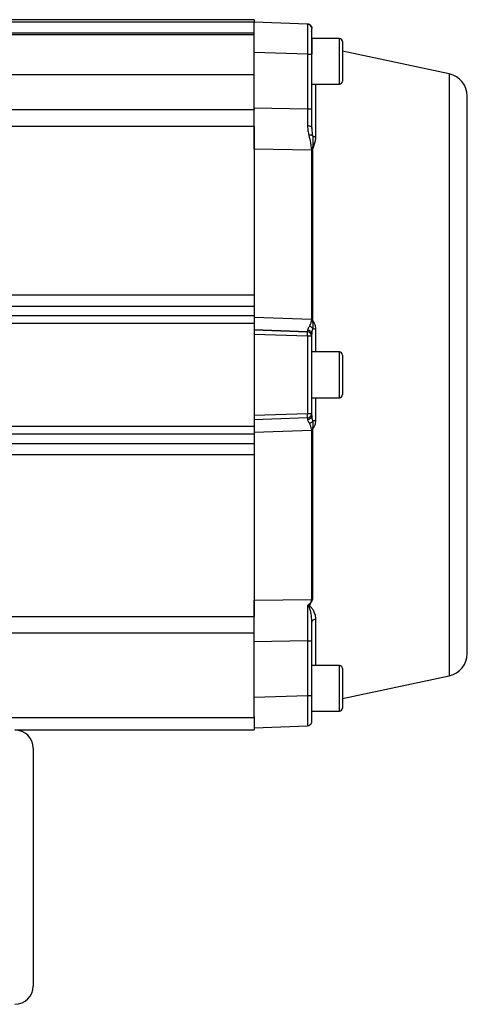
# Model space of a CAD drawing. Header units: millimetres. Extents: x 215 to 4583, y 301 to 4007.
# Tile 14 of 14: x 4289 to 4583, y 2283 to 2929. Entities that reach past the tile are written whole.
import ezdxf

# ---------------------------------------------------------------- set-up
doc = ezdxf.new("R2010")
doc.units = ezdxf.units.MM

msp = doc.modelspace()

# ---------------------------------------------------------------- linework, layer by layer
at = {"color": 7, "linetype": 'Continuous', "lineweight": 25}
for p, q in [((4442.88, 2928.84), (3832.88, 2928.84)), ((3832.88, 2927.38), (4442.88, 2927.38)), ((4442.88, 2928.84), (4442.88, 2927.38)), ((4442.88, 2927.38), (4442.88, 2927.34)), ((4442.88, 2927.34), (4477.98, 2926.12)), ((4442.88, 2907.36), (4442.88, 2927.34)), ((4442.88, 2927.34), (4477.98, 2926.12)), ((4442.88, 2927.34), (4442.88, 2927.34)), ((3832.88, 2920.31), (4442.88, 2920.31)), ((4477.98, 2926.12), (4478, 2925.73)), ((4477.98, 2926.12), (4477.98, 2926.12)), ((4478, 2925.73), (4477.98, 2926.12)), ((4480.83, 2923.64), (4480.7, 2923.83)), ((4480.88, 2922.79), (4480.88, 2923.12)), ((4442.88, 2918.84), (3832.88, 2918.84)), ((4498.88, 2916.53), (4480.88, 2916.53)), ((4498.88, 2916.52), (4480.88, 2916.52)), ((4480.88, 2916.52), (4480.88, 2906.21)), ((4500.88, 2914.52), (4500.88, 2888.52)), ((4477.98, 2906.13), (4442.88, 2907.36)), ((4442.88, 2870.92), (4442.88, 2907.36)), ((4571.01, 2893.3), (4500.88, 2908.25)), ((4477.98, 2906.13), (4477.98, 2870.44)), ((4480.78, 2906.13), (4480.88, 2906.13)), ((4480.88, 2870.44), (4480.88, 2906.13)), ((3832.88, 2892.84), (4442.88, 2892.84)), ((4480.88, 2886.52), (4498.88, 2886.52)), ((3832.88, 2870.03), (4442.88, 2870.03)), ((4442.88, 2870.92), (4442.88, 2870.03)), ((4442.88, 2870.92), (4477.98, 2870.44)), ((4442.88, 2858.82), (3832.88, 2858.82)), ((4442.88, 2858.82), (4442.88, 2748.42)), ((4480.89, 2857.56), (4480.83, 2858.47)), ((4480.93, 2857.65), (4480.88, 2858.29)), ((4480.62, 2843.21), (4442.88, 2843.79)), ((4442.88, 2843.79), (4442.88, 2748.42)), ((4480.58, 2843.71), (4480.62, 2843.21)), ((4480.58, 2843.71), (4481.1, 2843.71)), ((4480.62, 2843.21), (4480.62, 2732.34)), ((4481.1, 2843.71), (4481.14, 2843.17)), ((4481.14, 2843.17), (4481.14, 2732.33)), ((3832.88, 2748.42), (4442.88, 2748.42)), ((4442.88, 2748.42), (4442.88, 2740.98)), ((3832.88, 2740.98), (4442.88, 2740.98)), ((4442.88, 2740.98), (4442.88, 2734.57)), ((4442.88, 2734.57), (3832.88, 2734.57)), ((4442.88, 2734.57), (4442.88, 2729.65)), ((4442.88, 2733.61), (4480.62, 2732.34)), ((3832.88, 2729.65), (4442.88, 2729.65)), ((4442.88, 2729.65), (4442.88, 2662.04)), ((4480.62, 2732.34), (4480.59, 2732.07)), ((4480.59, 2732.07), (4481.11, 2731.97)), ((4481.14, 2732.33), (4481.11, 2731.97)), ((4442.88, 2725.34), (4477.98, 2724.12)), ((4477.98, 2724.12), (4442.88, 2725.34)), ((4477.98, 2721.12), (4442.88, 2722.34)), ((4477.98, 2724.12), (4477.98, 2724.12)), ((4477.98, 2721.12), (4477.98, 2670.57)), ((4480.69, 2722.81), (4480.83, 2723.09)), ((4480.88, 2670.57), (4480.88, 2721.12)), ((4480.88, 2721.12), (4480.88, 2721.12)), ((4498.88, 2710.84), (4480.88, 2710.84)), ((4500.88, 2708.84), (4500.88, 2682.84)), ((4480.88, 2680.84), (4498.88, 2680.84)), ((4442.88, 2669.34), (4477.98, 2670.57)), ((4480.88, 2669.07), (4480.79, 2668.62)), ((4480.92, 2668.71), (4480.88, 2669.07)), ((4442.88, 2662.04), (3832.88, 2662.04)), ((4477.98, 2667.57), (4442.88, 2666.34)), ((4442.88, 2662.04), (4442.88, 2657.12)), ((3832.88, 2657.12), (4442.88, 2657.12)), ((4480.62, 2659.35), (4442.88, 2658.08)), ((4442.88, 2657.12), (4442.88, 2650.71)), ((4480.59, 2659.62), (4481.11, 2659.72)), ((4480.59, 2659.62), (4480.62, 2659.35)), ((4480.62, 2659.35), (4480.62, 2548.47)), ((4481.11, 2659.72), (4481.14, 2659.36)), ((4481.14, 2659.36), (4481.14, 2548.52)), ((3832.88, 2650.71), (4442.88, 2650.71)), ((4442.88, 2650.71), (4442.88, 2643.27)), ((4442.88, 2643.27), (3832.88, 2643.27)), ((4442.88, 2643.27), (4442.88, 2537.37)), ((4442.88, 2643.27), (4442.88, 2547.9)), ((4442.88, 2547.9), (4480.62, 2548.47)), ((4477.99, 2544.24), (4478.82, 2544.27)), ((4478.67, 2543.85), (4477.99, 2544.24)), ((3832.88, 2537.37), (4442.88, 2537.37)), ((4480.88, 2533.4), (4480.95, 2533.72)), ((3832.88, 2526.47), (4442.88, 2526.47)), ((4477.98, 2521.25), (4442.88, 2520.77)), ((4442.88, 2484.33), (4442.88, 2520.77)), ((4477.98, 2521.25), (4477.98, 2485.56)), ((4480.88, 2485.56), (4480.88, 2521.25)), ((4498.88, 2505.16), (4480.88, 2505.16)), ((4500.88, 2503.16), (4500.88, 2477.16)), ((4500.88, 2483.43), (4571.01, 2498.39)), ((4442.88, 2484.33), (4477.98, 2485.56)), ((4442.88, 2471.69), (4442.88, 2484.33)), ((4480.88, 2475.16), (4498.88, 2475.16)), ((4442.88, 2470.84), (3832.88, 2470.84)), ((4442.88, 2471.69), (4442.88, 2470.84)), ((4442.88, 2470.84), (4442.88, 2462.84)), ((4480.83, 2468.03), (4480.88, 2468.89)), ((4285.88, 2462.84), (4442.88, 2462.84)), ((4442.88, 2464.34), (4477.98, 2465.57)), ((4478, 2465.96), (4477.98, 2465.57)), ((4297.88, 2450.84), (4297.88, 2294.84))]:
    msp.add_line(p, q, dxfattribs=at)
at = {"color": 8, "linetype": 'Continuous', "lineweight": 25}
for p, q in [((4480.78, 2923.64), (4480.88, 2923.12)), ((4498.88, 2886.52), (4498.88, 2916.52)), ((4571.01, 2893.3), (4571.01, 2695.84)), ((4483.25, 2886.52), (4483.25, 2851.78)), ((4481.32, 2852.77), (4480.93, 2857.65)), ((4483.25, 2725.98), (4483.25, 2710.84)), ((4498.88, 2680.84), (4498.88, 2710.84)), ((4571.01, 2695.84), (4571.01, 2498.39)), ((4483.25, 2680.84), (4483.25, 2665.7)), ((4483.25, 2535.58), (4483.25, 2505.16)), ((4498.88, 2475.16), (4498.88, 2505.16))]:
    msp.add_line(p, q, dxfattribs=at)
at = {"color": 7, "linetype": 'Continuous', "lineweight": 25, "flags": 128}
for points in [[(4480.88, 2912.32), (4480.86, 2912.17), (4480.85, 2912.09)], [(4477.98, 2870.44), (4478.56, 2870.44), (4479.1, 2870.44), (4479.6, 2870.44), (4480.04, 2870.44), (4480.4, 2870.44), (4480.66, 2870.44), (4480.83, 2870.44), (4480.88, 2870.44)], [(4480.88, 2721.12), (4480.83, 2721.12), (4480.66, 2721.12), (4480.4, 2721.12), (4480.04, 2721.12), (4479.6, 2721.12), (4479.1, 2721.12), (4478.56, 2721.12), (4477.98, 2721.12)], [(4477.98, 2670.57), (4478.56, 2670.57), (4479.1, 2670.57), (4479.6, 2670.57), (4480.04, 2670.57), (4480.4, 2670.57), (4480.66, 2670.57), (4480.83, 2670.57), (4480.88, 2670.57)]]:
    msp.add_lwpolyline(points, dxfattribs=at)
at = {"color": 7, "linetype": 'Continuous', "lineweight": 25}
for centre, radius, start, end in [((4498.88, 2914.53), 2, 0, 90), ((4498.88, 2914.52), 2, 0, 90), ((4498.88, 2888.52), 2, 270, 0), ((4567.88, 2878.63), 15, 0, 77.96504), ((4480.51, 2838.86), 4.35, 81.77269, 88.6563), ((4480.52, 2714.95), 17.39, 87.95413, 89.67065), ((4456.48, 2722.62), 21.56, 356.01293, 3.98707), ((4477.88, 2721.12), 3, 0, 88), ((4477.88, 2721.12), 3, 0, 88), ((4498.88, 2708.84), 2, 0, 90), ((4498.88, 2682.84), 2, 270, 0), ((4456.48, 2669.07), 21.56, 356.01287, 3.98713), ((4477.88, 2670.57), 3, 272, 360), ((4480.52, 2676.74), 17.39, 270.32936, 272.04597), ((4480.51, 2552.83), 4.35, 271.34371, 278.22738), ((4567.88, 2513.06), 15, 282.03496, 0), ((4498.88, 2503.16), 2, 0, 90), ((4498.88, 2477.16), 2, 270, 0), ((4285.88, 2450.84), 12, 0, 90), ((4285.88, 2294.84), 12, 270, 0)]:
    msp.add_arc(centre, radius, start, end, dxfattribs=at)
for points, knots in [([(4477.98, 2926.12), (4478.37, 2926.06), (4479.13, 2925.95), (4480.08, 2925.25), (4480.67, 2924.43), (4480.75, 2923.85), (4480.78, 2923.64)], [0, 0, 0, 0, 0.282888, 0.565776, 0.848664, 1, 1, 1, 1]), ([(4480.68, 2923.84), (4480.55, 2924.11), (4480.29, 2924.65), (4479.61, 2925.25), (4478.82, 2925.65), (4478.25, 2925.72), (4477.98, 2925.75)], [0, 0, 0, 0, 0.255334, 0.514265, 0.765724, 1, 1, 1, 1]), ([(4480.69, 2923.83), (4480.56, 2924.09), (4480.3, 2924.63), (4479.63, 2925.24), (4478.84, 2925.64), (4478.28, 2925.71), (4478, 2925.74)], [0, 0, 0, 0, 0.255008, 0.513754, 0.76532, 1, 1, 1, 1]), ([(4480.69, 2921.19), (4480.75, 2921.63), (4480.86, 2922.48), (4480.87, 2922.68), (4480.88, 2922.78)], [0, 0, 0, 0, 0.507753, 1, 1, 1, 1]), ([(4480.83, 2905.96), (4480.83, 2906.83), (4480.83, 2908.58), (4480.83, 2911.13), (4480.83, 2913.58), (4480.83, 2915.86), (4480.83, 2917.93), (4480.83, 2919.73), (4480.83, 2921.25), (4480.83, 2921.98), (4480.83, 2922.35)], [0, 0, 0, 0, 0.125078, 0.250093, 0.375057, 0.500035, 0.625016, 0.749989, 0.874994, 1, 1, 1, 1]), ([(4582.88, 2695.84), (4582.88, 2700.23), (4582.88, 2709.11), (4582.88, 2722.52), (4582.88, 2736.1), (4582.88, 2749.72), (4582.88, 2762.52), (4582.88, 2774.41), (4582.88, 2785.35), (4582.88, 2795.98), (4582.88, 2806.22), (4582.88, 2815.98), (4582.88, 2825.2), (4582.88, 2833.8), (4582.88, 2841.73), (4582.88, 2848.93), (4582.88, 2855.37), (4582.88, 2861.04), (4582.88, 2866.21), (4582.88, 2870.71), (4582.88, 2874.32), (4582.88, 2876.87), (4582.88, 2878.24), (4582.88, 2878.79), (4582.88, 2878.63), (4582.88, 2878.63)], [0, 0, 0, 0, 0.04582, 0.092802, 0.140878, 0.189965, 0.239973, 0.282514, 0.325403, 0.368617, 0.412289, 0.456091, 0.499999, 0.543904, 0.587707, 0.631381, 0.674593, 0.717482, 0.760024, 0.810031, 0.859118, 0.907193, 0.954176, 0.999997, 1, 1, 1, 1]), ([(4442.88, 2843.79), (4442.88, 2844.85), (4442.88, 2847), (4442.88, 2851.28), (4442.88, 2856.72), (4442.88, 2862.35), (4442.88, 2867.14), (4442.88, 2869.65), (4442.88, 2870.92)], [0, 0, 0, 0, 0.141981, 0.285642, 0.51306, 0.747074, 0.87296, 1, 1, 1, 1]), ([(4477.98, 2870.44), (4477.99, 2868.52), (4477.99, 2864.7), (4477.99, 2860.99), (4477.99, 2859.13)], [0, 0, 0, 0, 0.500002, 1, 1, 1, 1]), ([(4480.88, 2858.29), (4480.88, 2860.28), (4480.88, 2864.27), (4480.88, 2868.38), (4480.88, 2870.44)], [0, 0, 0, 0, 0.499988, 1, 1, 1, 1]), ([(4477.99, 2859.13), (4478.04, 2858.07), (4478.15, 2855.94), (4478.63, 2853.95), (4478.87, 2852.95)], [0, 0, 0, 0, 0.4995067, 1, 1, 1, 1]), ([(4480.88, 2858.29), (4480.84, 2858.39), (4480.76, 2858.61), (4480.09, 2858.89), (4479.12, 2859.09), (4478.36, 2859.12), (4477.99, 2859.13)], [0, 0, 0, 0, 0.2405861, 0.5000017, 0.7594165, 1, 1, 1, 1]), ([(4481.32, 2852.77), (4481.19, 2852.83), (4480.91, 2852.96), (4480.31, 2853.05), (4479.62, 2853.06), (4479.12, 2852.99), (4478.87, 2852.95)], [0, 0, 0, 0, 0.245869, 0.499999, 0.75413, 1, 1, 1, 1]), ([(4478.87, 2852.95), (4479.24, 2851.3), (4479.79, 2848.84), (4480.21, 2846.04), (4480.4, 2844.81), (4480.48, 2844.3), (4480.49, 2844.26), (4480.51, 2844.11), (4480.54, 2843.93), (4480.57, 2843.78), (4480.57, 2843.73), (4480.58, 2843.71), (4480.58, 2843.71)], [0, 0, 0, 0, 0.503419, 0.752528, 0.928118, 0.928614, 0.932391, 0.942772, 0.981855, 0.994533, 0.998168, 1, 1, 1, 1]), ([(4481.32, 2852.77), (4481.39, 2852.01), (4481.53, 2850.5), (4481.49, 2848.43), (4481.39, 2846.59), (4481.24, 2845.06), (4481.14, 2844.12), (4481.1, 2843.71)], [0, 0, 0, 0, 0.24201, 0.476828, 0.672732, 0.854805, 1, 1, 1, 1]), ([(4483.25, 2851.78), (4483.19, 2850.87), (4483.06, 2849.05), (4482.21, 2846.38), (4481.47, 2844.61), (4481.1, 2843.71)], [0, 0, 0, 0, 0.3291467, 0.6596193, 1, 1, 1, 1]), ([(4479.22, 2727.78), (4479.06, 2727.54), (4478.85, 2727.22), (4478.58, 2726.78), (4478.19, 2726.12), (4478.09, 2725.64), (4478.01, 2725.27)], [0, 0, 0, 0, 0.248974, 0.335614, 0.497001, 1, 1, 1, 1]), ([(4480.59, 2732.07), (4480.59, 2732.06), (4480.59, 2732.06), (4480.58, 2732.03), (4480.56, 2731.92), (4480.39, 2731.15), (4480.13, 2730.04), (4479.83, 2729.03), (4479.63, 2728.54), (4479.47, 2728.2), (4479.32, 2727.94), (4479.22, 2727.78)], [0, 0, 0, 0, 0.000648, 0.005358, 0.018083, 0.065571, 0.492236, 0.733626, 0.779216, 0.862749, 1, 1, 1, 1]), ([(4481.48, 2726.14), (4481.36, 2726.31), (4481.09, 2726.65), (4480.54, 2727.11), (4479.9, 2727.51), (4479.45, 2727.69), (4479.22, 2727.78)], [0, 0, 0, 0, 0.2461541, 0.5, 0.7538459, 1, 1, 1, 1]), ([(4480.88, 2722.62), (4480.93, 2723.17), (4481.02, 2724.27), (4481.33, 2725.52), (4481.48, 2726.14)], [0, 0, 0, 0, 0.504634, 1, 1, 1, 1]), ([(4481.11, 2731.97), (4481.72, 2730.97), (4482.85, 2729.11), (4483.13, 2726.97), (4483.25, 2725.98)], [0, 0, 0, 0, 0.5396257, 1, 1, 1, 1]), ([(4481.11, 2731.97), (4481.17, 2731.53), (4481.3, 2730.65), (4481.46, 2729.29), (4481.59, 2727.79), (4481.52, 2726.72), (4481.48, 2726.14)], [0, 0, 0, 0, 0.2189515, 0.4466858, 0.6954617, 1, 1, 1, 1]), ([(4478.01, 2725.27), (4478.01, 2724.93), (4478, 2724.27), (4477.99, 2724.17), (4477.98, 2724.12)], [0, 0, 0, 0, 0.498625, 1, 1, 1, 1]), ([(4478.01, 2725.27), (4478.38, 2725.22), (4479.14, 2725.12), (4480.1, 2724.49), (4480.76, 2723.62), (4480.84, 2722.94), (4480.88, 2722.62)], [0, 0, 0, 0, 0.240674, 0.499998, 0.759322, 1, 1, 1, 1]), ([(4480.88, 2721.29), (4480.88, 2721.34), (4480.88, 2721.47), (4480.88, 2722.16), (4480.88, 2722.62)], [0, 0, 0, 0, 0.352382, 1, 1, 1, 1]), ([(4582.88, 2513.06), (4582.88, 2513.15), (4582.88, 2513.33), (4582.88, 2514.85), (4582.88, 2517.36), (4582.88, 2520.98), (4582.88, 2525.48), (4582.88, 2530.65), (4582.88, 2536.31), (4582.88, 2542.76), (4582.88, 2549.96), (4582.88, 2557.89), (4582.88, 2566.49), (4582.88, 2575.7), (4582.88, 2585.47), (4582.88, 2595.71), (4582.88, 2606.33), (4582.88, 2617.27), (4582.88, 2629.17), (4582.88, 2641.97), (4582.88, 2655.59), (4582.88, 2669.16), (4582.88, 2682.58), (4582.88, 2691.46), (4582.88, 2695.84)], [0, 0, 0, 0, 0.04582, 0.092803, 0.140878, 0.189965, 0.239974, 0.282514, 0.325404, 0.368618, 0.41229, 0.456093, 0.5, 0.543906, 0.587708, 0.631382, 0.674595, 0.717484, 0.760026, 0.810034, 0.85912, 0.907196, 0.954179, 1, 1, 1, 1]), ([(4480.88, 2669.07), (4480.88, 2669.5), (4480.88, 2670.37), (4480.88, 2670.5), (4480.88, 2670.57)], [0, 0, 0, 0, 0.501339, 1, 1, 1, 1]), ([(4478.01, 2666.42), (4478.08, 2666.08), (4478.17, 2665.62), (4478.52, 2664.99), (4478.81, 2664.52), (4479.04, 2664.17), (4479.22, 2663.91)], [0, 0, 0, 0, 0.4682, 0.628234, 0.722505, 1, 1, 1, 1]), ([(4481.48, 2665.55), (4481.36, 2665.38), (4481.09, 2665.04), (4480.54, 2664.57), (4479.9, 2664.18), (4479.45, 2664), (4479.22, 2663.91)], [0, 0, 0, 0, 0.246154, 0.5, 0.753846, 1, 1, 1, 1]), ([(4479.22, 2663.91), (4479.4, 2663.59), (4479.6, 2663.25), (4479.85, 2662.57), (4480.02, 2662), (4480.31, 2660.93), (4480.48, 2660.14), (4480.59, 2659.62)], [0, 0, 0, 0, 0.266008, 0.280907, 0.505992, 0.672582, 1, 1, 1, 1]), ([(4483.25, 2665.7), (4483.13, 2664.72), (4482.85, 2662.58), (4481.72, 2660.72), (4481.11, 2659.72)], [0, 0, 0, 0, 0.460646, 1, 1, 1, 1]), ([(4481.48, 2665.55), (4481.52, 2664.96), (4481.59, 2663.91), (4481.46, 2662.41), (4481.3, 2661.05), (4481.17, 2660.15), (4481.11, 2659.72)], [0, 0, 0, 0, 0.303265, 0.550149, 0.779562, 1, 1, 1, 1]), ([(4442.88, 2520.77), (4442.88, 2522.18), (4442.88, 2525.02), (4442.88, 2530.05), (4442.88, 2535.82), (4442.88, 2541.04), (4442.88, 2545.05), (4442.88, 2546.95), (4442.88, 2547.9)], [0, 0, 0, 0, 0.141981, 0.285642, 0.513059, 0.747073, 0.87296, 1, 1, 1, 1]), ([(4480.62, 2548.47), (4480.57, 2548.1), (4480.49, 2547.34), (4479.68, 2545.85), (4478.67, 2544.89), (4477.99, 2544.24)], [0, 0, 0, 0, 0.248808, 0.495946, 1, 1, 1, 1]), ([(4481.14, 2548.52), (4480.9, 2547.83), (4480.4, 2546.36), (4479.37, 2545), (4478.82, 2544.26)], [0, 0, 0, 0, 0.464395, 1, 1, 1, 1]), ([(4477.99, 2544.24), (4477.99, 2542.52), (4477.99, 2539.08), (4477.99, 2533.36), (4477.99, 2527.38), (4477.99, 2523.3), (4477.98, 2521.25)], [0, 0, 0, 0, 0.24942, 0.4999033, 0.7497562, 1, 1, 1, 1]), ([(4478.67, 2543.85), (4478.68, 2543.9), (4478.71, 2543.99), (4478.74, 2544.07), (4478.76, 2544.11)], [0, 0, 0, 0, 0.503783, 1, 1, 1, 1]), ([(4478.76, 2544.11), (4478.77, 2544.14), (4478.79, 2544.19), (4478.81, 2544.24), (4478.82, 2544.27)], [0, 0, 0, 0, 0.503892, 1, 1, 1, 1]), ([(4478.82, 2544.26), (4478.97, 2544.23), (4479.29, 2544.17), (4479.82, 2543.85), (4480.4, 2543.29), (4481.03, 2542.48), (4481.62, 2541.52), (4482.19, 2540.39), (4482.71, 2539.05), (4483.15, 2537.43), (4483.22, 2536.23), (4483.25, 2535.58)], [0, 0, 0, 0, 0.0349062, 0.0731341, 0.1586763, 0.2556488, 0.36439, 0.4882953, 0.6317773, 0.8000923, 1, 1, 1, 1]), ([(4480.88, 2533.4), (4480.88, 2533.4), (4480.88, 2533.44), (4480.88, 2533.55), (4480.88, 2533.74), (4480.88, 2533.92), (4480.87, 2534.01), (4480.87, 2534.02)], [0, 0, 0, 0, 0.017281, 0.158371, 0.554666, 0.914265, 1, 1, 1, 1]), ([(4480.88, 2521.25), (4480.88, 2523.31), (4480.88, 2527.42), (4480.88, 2531.41), (4480.88, 2533.4)], [0, 0, 0, 0, 0.5004921, 1, 1, 1, 1]), ([(4480.88, 2468.89), (4480.88, 2469.17), (4480.88, 2469.73), (4480.88, 2471.35), (4480.88, 2473.46), (4480.88, 2476.06), (4480.88, 2479.01), (4480.88, 2482.22), (4480.88, 2484.44), (4480.88, 2485.56)], [0, 0, 0, 0, 0.14287, 0.285713, 0.428548, 0.571385, 0.714226, 0.857082, 1, 1, 1, 1]), ([(4480.02, 2466.47), (4480.03, 2466.48), (4480.35, 2466.7), (4480.66, 2467.27), (4480.75, 2467.84), (4480.78, 2468.04)], [0, 0, 0, 0, 0.010207, 0.6559829, 1, 1, 1, 1]), ([(4477.98, 2465.57), (4478.37, 2465.62), (4479.12, 2465.72), (4479.7, 2466.21), (4479.98, 2466.44)], [0, 0, 0, 0, 0.516289, 1, 1, 1, 1]), ([(4478, 2465.96), (4478.36, 2465.89), (4479.08, 2465.75), (4479.71, 2466.23), (4480.03, 2466.47)], [0, 0, 0, 0, 0.499081, 1, 1, 1, 1])]:
    msp.add_open_spline(points, degree=3, knots=knots, dxfattribs=at)
for points in [[(4477.98, 2926.12), (4478.37, 2926.06), (4479.13, 2925.95), (4480.09, 2925.25), (4480.75, 2924.27), (4480.84, 2923.5), (4480.88, 2923.12)], [(4483.25, 2851.78), (4483.06, 2851.82), (4482.67, 2851.9), (4482.14, 2852.12), (4481.67, 2852.41), (4481.44, 2852.65), (4481.32, 2852.77)], [(4481.48, 2726.14), (4481.73, 2726.1), (4482.22, 2726.03), (4482.91, 2726), (4483.25, 2725.98)], [(4483.25, 2665.7), (4482.91, 2665.69), (4482.22, 2665.66), (4481.73, 2665.58), (4481.48, 2665.55)], [(4477.98, 2521.25), (4478.37, 2521.25), (4479.13, 2521.25), (4480.09, 2521.25), (4480.75, 2521.25), (4480.84, 2521.25), (4480.88, 2521.25)], [(4477.98, 2485.56), (4478.37, 2485.56), (4479.13, 2485.56), (4480.09, 2485.56), (4480.75, 2485.56), (4480.84, 2485.56), (4480.88, 2485.56)]]:
    msp.add_open_spline(points, degree=3, dxfattribs=at)
at = {"color": 8, "linetype": 'Continuous', "lineweight": 25}
for points, knots in [([(4478, 2925.73), (4478, 2925.73), (4478.01, 2925.6), (4478.02, 2924.64), (4478.03, 2922.87), (4478.03, 2920.35), (4478.03, 2917.31), (4478.02, 2913.86), (4478, 2910.08), (4477.99, 2907.47), (4477.98, 2906.13)], [0, 0, 0, 0, 0.005469, 0.144869, 0.288306, 0.42989, 0.571476, 0.714912, 0.854312, 1, 1, 1, 1]), ([(4477.98, 2906.13), (4478.37, 2906.13), (4479.13, 2906.13), (4480.08, 2906.13), (4480.68, 2906.13), (4480.75, 2906.13), (4480.78, 2906.13)], [0, 0, 0, 0, 0.28137, 0.562741, 0.844111, 1, 1, 1, 1]), ([(4480.79, 2668.62), (4480.76, 2668.45), (4480.68, 2667.93), (4480.09, 2667.19), (4479.14, 2666.57), (4478.38, 2666.47), (4478.01, 2666.42)], [0, 0, 0, 0, 0.142749, 0.435517, 0.728285, 1, 1, 1, 1]), ([(4481.48, 2665.55), (4481.32, 2666.22), (4481.04, 2667.34), (4480.95, 2668.32), (4480.92, 2668.71)], [0, 0, 0, 0, 0.6026527, 1, 1, 1, 1]), ([(4477.99, 2667.5), (4477.99, 2667.46), (4478.01, 2667.36), (4478.01, 2666.76), (4478.01, 2666.42)], [0, 0, 0, 0, 0.430199, 1, 1, 1, 1]), ([(4480.87, 2534.02), (4480.75, 2535.68), (4480.55, 2538.31), (4479.88, 2541.21), (4479.42, 2542.71), (4479.1, 2543.39), (4478.89, 2543.71), (4478.73, 2543.81), (4478.67, 2543.85)], [0, 0, 0, 0, 0.47342, 0.749161, 0.884278, 0.947744, 0.978874, 1, 1, 1, 1]), ([(4481.03, 2534.06), (4481.04, 2534.09), (4481.1, 2534.36), (4481.53, 2534.82), (4482.27, 2535.35), (4482.93, 2535.5), (4483.25, 2535.58)], [0, 0, 0, 0, 0.0346076, 0.356405, 0.6782025, 1, 1, 1, 1]), ([(4477.98, 2485.56), (4477.99, 2484.22), (4478, 2481.6), (4478.02, 2477.82), (4478.03, 2474.37), (4478.03, 2471.34), (4478.03, 2468.82), (4478.02, 2467.05), (4478.01, 2466.09), (4478, 2465.96), (4478, 2465.96)], [0, 0, 0, 0, 0.146018, 0.285739, 0.429504, 0.571413, 0.713323, 0.857086, 0.996809, 1, 1, 1, 1])]:
    msp.add_open_spline(points, degree=3, knots=knots, dxfattribs=at)

doc.saveas('drawing.dxf')
